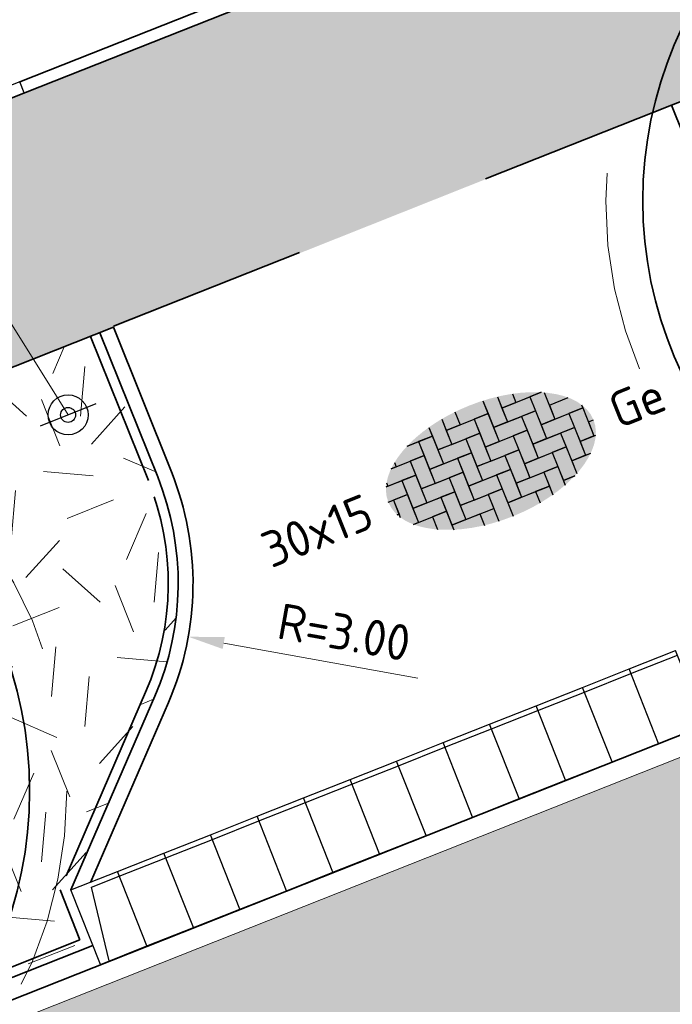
# Model space of a CAD drawing. Header units: metres. Extents: x 126075 to 126745, y 502461 to 502767.
# Tile 11 of 94: x 126532.03 to 126538.55, y 502519.47 to 502529.31. Entities that reach past the tile are written whole.
import ezdxf
from ezdxf.enums import TextEntityAlignment as Align

# ---------------------------------------------------------------- set-up
doc = ezdxf.new("R2010")
doc.units = ezdxf.units.M
doc.header["$PDSIZE"] = 1
for name, pattern in [('NLCS-HIDDEN', [4, 2, -2]), ('VH-OPSLUITBAND-SO', [10, 4, -2, 2, -2]), ('VH-OPSLUITBAND_VARIANT01-SO', [14, 8, -2, 2, -2]), ('VH-RIJWIELPADBAND-SO', [20, 8, -2, 2, -2, 0, -2, 2, -2]), ('VH-TROTTOIRBAND_VARIANT01-SO', [20, 10, -2, 2, -2, 2, -2]), ('ZZ-HIDDEN-SO', [4, 2, -2])]:
    doc.linetypes.add(name, pattern=pattern)
doc.layers.get('0').update_dxf_attribs({"linetype": 'CONTINUOUS'})
doc.layers.get('DEFPOINTS').update_dxf_attribs({"linetype": 'CONTINUOUS'})
doc.layers.add('N-GV-GR-BOOM-BESCHERMDEWORTELRUIMTE-GN', color=7, linetype='NLCS-HIDDEN', lineweight=0, plot=False)
doc.layers.add('N-GV-GR-BOOM_SOORT-V', color=7, linetype='CONTINUOUS', lineweight=18, true_color=0x025a01)
for name, color, linetype, lineweight in [('N-WE-GR-BOOM-S', 90, 'CONTINUOUS', 25), ('N-WE-GR-GRAS-A-200', 62, 'CONTINUOUS', 18), ('N-WE-IE-MEUBILAIR_WEGMEUBILAIR_VERKEERSBORD-S-200', 7, 'CONTINUOUS', 25), ('N-WE-VH-GESLOTENVERHARDING_ASFALT-V', 253, 'CONTINUOUS', 18), ('N-WE-VH-GESLOTENVERHARDING_ASFALT_ROOD-V', 13, 'CONTINUOUS', 18), ('N-WE-VH-KANTOPSLUITING_BETONRUG-G', 7, 'ZZ-HIDDEN-SO', 35), ('N-WE-VH-KANTOPSLUITING_ELEMENT_INRIT_180 200-S', 40, 'CONTINUOUS', 25), ('N-WE-VH-KANTOPSLUITING_OPSLUITBAND_120X250-G', 150, 'VH-OPSLUITBAND-SO', 35), ('N-WE-VH-KANTOPSLUITING_OPSLUITBAND_150X250-G', 150, 'VH-OPSLUITBAND_VARIANT01-SO', 35), ('N-WE-VH-KANTOPSLUITING_RIJWIELPADBAND_40 120_250_EINDVERLOOPBAND-S', 10, 'CONTINUOUS', 25), ('N-WE-VH-KANTOPSLUITING_TROTTOIRBAND_180X200_250-G', 210, 'VH-TROTTOIRBAND_VARIANT01-SO', 35), ('N-WE-VH-KANTOPSLUITING_VOORKANTBAND-G', 50, 'CONTINUOUS', 35), ('N-WE-VH-KANTVERHARDING_TEGEL-G', 60, 'CONTINUOUS', 18), ('N-WE-VH-MATERIAALGRENS-G', 7, 'ZZ-HIDDEN-SO', 35), ('N-WE-VH-OPENVERHARDING_TEGEL_150X300_DIK-S-200', 252, 'CONTINUOUS', 25), ('N-XX-GR-BOOM-T25', 7, 'CONTINUOUS', 25), ('N01-WE-VH-KANTOPSLUITING_RIJWIELPADBAND_40 120-G', 10, 'VH-RIJWIELPADBAND-SO', 35), ('X-XX-AL-AANPIJLING-G', 7, 'CONTINUOUS', 18), ('X-XX-AL-M', 7, 'CONTINUOUS', 18)]:
    doc.layers.add(name, color=color, linetype=linetype, lineweight=lineweight)
doc.styles.add('NLCS-ISO', font='NLCS-ISO.ttf')
doc.styles.add('NLCS-ISO-M200-T18', font='NLCS-ISO.ttf', dxfattribs={"height": 0.36})
doc.styles.add('NLCS-ISO-M200-T25', font='NLCS-ISO.ttf', dxfattribs={"height": 0.5})
doc.dimstyles.new('NLCS-M200-T18-PIJL_L2_H1', dxfattribs={"dimscale": 0.2, "dimtxt": 2.5, "dimasz": 1.8, "dimexe": 2, "dimexo": 2, "dimgap": 0.7, "dimtad": 1, "dimzin": 0, "dimdsep": 46, "dimtxsty": 'NLCS-ISO-M200-T18', "dimcen": 0, "dimdle": 2, "dimclrd": 256, "dimclre": 256, "dimclrt": 10, "dimadec": 1, "dimazin": 0, "dimtfac": 1, "dimtdec": 3, "dimtofl": 0, "dimtmove": 0, "dimatfit": 3, "dimfxl": 2, "dimfxlon": 1, "dimtfillclr": 256, "dimtolj": 1, "dimtzin": 0, "dimlwd": -1, "dimlwe": -1, "dimarcsym": 0})

# ---------------------------------------------------------------- blocks, each defined once
blk = doc.blocks.new('SVH-INRITELEMENT_180 200_180X800X500_LINKS')
for p, q in [((0, 0), (0, 0.7999999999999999)), ((0, 0.7999999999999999), (0.5, 0.7999999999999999)), ((0.5, 0), (0.5, 0.7999999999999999)), ((0.09473684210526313, 0), (0.2, 0.75)), ((0.2, 0.75), (0.5, 0.75)), ((0, 0), (0.5, 0))]:
    blk.add_line(p, q)
blk = doc.blocks.new('SVH-INRITELEMENT_180 200_180X800X500_MIDDEN')
for p, q in [((0, 0), (0, 0.8000000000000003)), ((0, 0.8000000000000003), (0.5, 0.8000000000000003)), ((0.5, 0), (0.5, 0.8000000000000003)), ((0, 0.75), (0.5, 0.75)), ((0, 0), (0.5, 0))]:
    blk.add_line(p, q)
blk = doc.blocks.new('N-SGR-BOOM_BOL_2E')
h = blk.add_hatch(color=256)
h.dxf.hatch_style = 1
edge = h.paths.add_edge_path()
edge.add_arc((0, 0), 0.25, 0, 360)
at = {"layer": 'N-GV-GR-BOOM_SOORT-V', "transparency": 33554559}
h = blk.add_hatch(color=256, dxfattribs=at)
h.dxf.hatch_style = 1
h.paths.add_polyline_path([(-3.6, 4.440892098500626e-16, 1), (3.6, 0, 1)])
h.paths.add_polyline_path([(3.2, 0, -1), (-3.2, 4.440892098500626e-16, -1)], flags=16)
h = blk.add_hatch(color=256, dxfattribs=at)
h.dxf.hatch_style = 1
edge = h.paths.add_edge_path()
edge.add_arc((2.220446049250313e-16, -4.440892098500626e-16), 3.009631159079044, 0, 360)
edge = h.paths.add_edge_path(flags=16)
edge.add_arc((4.440892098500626e-16, -6.661338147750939e-16), 2.626330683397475, 0, 360)
at = {"lineweight": 35}
blk.add_circle((0, 0), 4, dxfattribs=at)
at = {"layer": 'N-GV-GR-BOOM-BESCHERMDEWORTELRUIMTE-GN'}
for radius in [4.370193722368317, 1.75]:
    blk.add_circle((-4.020463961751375e-10, 4.218057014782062e-10), radius, dxfattribs=at)
at = {"layer": 'N-XX-GR-BOOM-T25', "style": 'NLCS-ISO-M200-T25'}
blk.add_attdef('SOORT', text='', height=0.5, dxfattribs=at).set_placement((-4.020463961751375e-10, -0.8730997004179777), align=Align.MIDDLE_CENTER)
blk = doc.blocks.new('SVH-TEGEL_150X300_DIK_ELLEBOOG-SO')
h = blk.add_hatch(color=254)
h.dxf.hatch_style = 1
edge = h.paths.add_edge_path()
edge.add_ellipse((0, 1.332267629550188e-15), major_axis=(-5.525, 0), ratio=0.5384615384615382, start_angle=0, end_angle=359.9999999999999)
for p, q in [((-2.25000000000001, 2.717130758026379), (-2.250000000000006, 1.499999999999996)), ((-2.250000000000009, 2.717130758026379), (-2.250000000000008, 2.249999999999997)), ((-1.50000000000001, 2.863260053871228), (-1.500000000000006, 1.499999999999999)), ((-1.50000000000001, 2.863260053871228), (-1.500000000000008, 2.249999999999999)), ((-0.7500000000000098, 2.947462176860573), (-0.7500000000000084, 2.250000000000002)), ((-0.7500000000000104, 2.947462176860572), (-0.7500000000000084, 2.250000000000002)), ((0.7499999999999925, 2.947462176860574), (0.7499999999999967, 1.500000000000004)), ((0.7499999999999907, 2.947462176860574), (0.7499999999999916, 2.250000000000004)), ((1.499999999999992, 2.863260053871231), (1.499999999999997, 1.500000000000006)), ((1.499999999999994, 2.863260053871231), (1.499999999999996, 2.250000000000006)), ((2.249999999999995, 2.717130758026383), (2.249999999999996, 2.250000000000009)), ((2.249999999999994, 2.717130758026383), (2.249999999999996, 2.250000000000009)), ((-3.61457685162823, 2.249999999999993), (-3.000000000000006, 2.249999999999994)), ((-3.614576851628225, 2.249999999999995), (-2.250000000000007, 2.249999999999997)), ((-2.250000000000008, 2.249999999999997), (-3.000000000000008, 2.249999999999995)), ((-3.000000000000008, 2.249999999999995), (-3.000000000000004, 0.7499999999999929)), ((-3.000000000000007, 2.249999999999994), (-3.000000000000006, 1.499999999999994)), ((-2.250000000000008, 2.249999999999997), (-2.250000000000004, 0.7499999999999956)), ((-1.500000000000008, 2.249999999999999), (-1.500000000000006, 1.499999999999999)), ((-1.500000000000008, 2.249999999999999), (-5.773159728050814e-15, 2.250000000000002)), ((-0.7500000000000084, 2.250000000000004), (-1.500000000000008, 2.250000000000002)), ((-0.7500000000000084, 2.250000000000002), (0.7499999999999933, 2.250000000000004)), ((0.7499999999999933, 2.250000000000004), (-6.661338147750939e-15, 2.250000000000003)), ((-6.661338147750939e-15, 2.250000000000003), (-2.220446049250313e-15, 0.7500000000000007)), ((-7.105427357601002e-15, 2.250000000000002), (-6.217248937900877e-15, 1.500000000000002)), ((0.7499999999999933, 2.250000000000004), (0.7499999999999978, 0.7500000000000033)), ((1.499999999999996, 2.250000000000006), (1.499999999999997, 1.500000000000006)), ((1.499999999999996, 2.250000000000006), (2.999999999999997, 2.250000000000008)), ((2.249999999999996, 2.25000000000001), (1.499999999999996, 2.250000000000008)), ((2.249999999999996, 2.250000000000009), (3.614576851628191, 2.250000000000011)), ((2.999999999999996, 2.250000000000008), (2.999999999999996, 1.500000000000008)), ((3.614576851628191, 2.250000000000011), (2.999999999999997, 2.250000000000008)), ((2.999999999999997, 2.250000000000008), (3.000000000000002, 0.7500000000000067)), ((3.749999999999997, 2.184795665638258), (3.750000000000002, 0.7500000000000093)), ((-4.771312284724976, 1.499999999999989), (-3.750000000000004, 1.499999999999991)), ((-4.500000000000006, 1.499999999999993), (-4.771312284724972, 1.499999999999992)), ((-4.500000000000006, 1.72607161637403), (-4.500000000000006, 1.499999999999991)), ((-4.500000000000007, 1.72607161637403), (-4.500000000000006, 1.499999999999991)), ((-4.500000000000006, 1.499999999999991), (-3.000000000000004, 1.499999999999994)), ((-3.000000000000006, 1.499999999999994), (-3.750000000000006, 1.499999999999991)), ((-3.750000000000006, 1.499999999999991), (-3.750000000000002, -1.043609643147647e-14)), ((-3.750000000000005, 1.499999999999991), (-3.750000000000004, 0.7499999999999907)), ((-3.000000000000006, 1.499999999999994), (-3.000000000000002, -7.771561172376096e-15)), ((-2.250000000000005, 1.499999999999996), (-2.250000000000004, 0.7499999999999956)), ((-2.250000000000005, 1.499999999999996), (-0.7500000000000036, 1.499999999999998)), ((-1.500000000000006, 1.500000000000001), (-2.250000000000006, 1.499999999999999)), ((-1.500000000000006, 1.499999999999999), (-4.440892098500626e-15, 1.500000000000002)), ((-4.440892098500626e-15, 1.500000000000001), (-0.7500000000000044, 1.499999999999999)), ((-0.7500000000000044, 1.499999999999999), (-0.75, -2.664535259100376e-15)), ((-0.7500000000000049, 1.499999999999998), (-0.750000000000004, 0.7499999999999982)), ((-4.440892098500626e-15, 1.500000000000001), (0, 0)), ((0.7499999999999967, 1.500000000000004), (0.7499999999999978, 0.7500000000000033)), ((0.7499999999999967, 1.500000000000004), (2.249999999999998, 1.500000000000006)), ((1.499999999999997, 1.500000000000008), (0.7499999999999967, 1.500000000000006)), ((1.499999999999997, 1.500000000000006), (2.999999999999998, 1.500000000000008)), ((2.249999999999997, 1.500000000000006), (2.249999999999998, 0.7500000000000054)), ((2.999999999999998, 1.500000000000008), (2.249999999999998, 1.500000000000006)), ((2.249999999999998, 1.500000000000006), (2.250000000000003, 3.996802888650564e-15)), ((2.999999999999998, 1.500000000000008), (3.000000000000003, 6.661338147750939e-15)), ((3.75, 1.500000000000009), (3.750000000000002, 0.7500000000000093)), ((3.75, 1.500000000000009), (4.771312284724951, 1.500000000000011)), ((-5.346547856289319, 0.749999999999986), (-4.500000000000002, 0.7499999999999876)), ((-5.250000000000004, 0.7499999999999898), (-5.346547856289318, 0.7499999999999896)), ((-5.250000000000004, 0.9268931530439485), (-5.250000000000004, 0.749999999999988)), ((-5.250000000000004, 0.9268931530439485), (-5.250000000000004, 0.749999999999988)), ((-5.250000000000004, 0.749999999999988), (-3.750000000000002, 0.7499999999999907)), ((-3.750000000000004, 0.7499999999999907), (-4.500000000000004, 0.749999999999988)), ((-4.500000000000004, 0.749999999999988), (-4.5, -0.7500000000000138)), ((-4.500000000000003, 0.7499999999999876), (-4.500000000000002, -1.243449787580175e-14)), ((-3.750000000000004, 0.7499999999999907), (-3.75, -0.7500000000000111)), ((-2.250000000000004, 0.7499999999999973), (-3.000000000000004, 0.7499999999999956)), ((-3.000000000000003, 0.7499999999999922), (-3.000000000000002, -7.771561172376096e-15)), ((-3.000000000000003, 0.7499999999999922), (-1.500000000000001, 0.7499999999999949)), ((-2.250000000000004, 0.7499999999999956), (-0.7500000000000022, 0.7499999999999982)), ((-0.7500000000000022, 0.749999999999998), (-1.500000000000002, 0.7499999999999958)), ((-1.500000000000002, 0.7499999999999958), (-1.499999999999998, -0.750000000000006)), ((-1.500000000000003, 0.7499999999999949), (-1.500000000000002, -5.10702591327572e-15)), ((-0.7500000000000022, 0.749999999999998), (-0.7499999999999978, -0.7500000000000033)), ((-1.056726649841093e-15, 0.7500000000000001), (1.5, 0.7500000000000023)), ((-1.056726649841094e-15, 0.7500000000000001), (-2.407441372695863e-31, -3.392009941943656e-46)), ((0.7499999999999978, 0.7500000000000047), (-2.220446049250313e-15, 0.7500000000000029)), ((0.7499999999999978, 0.7500000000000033), (2.25, 0.7500000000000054)), ((1.499999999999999, 0.7500000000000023), (1.5, 2.111433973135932e-15)), ((2.25, 0.750000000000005), (1.5, 0.7500000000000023)), ((1.5, 0.7500000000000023), (1.500000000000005, -0.7499999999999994)), ((2.25, 0.750000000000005), (2.250000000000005, -0.7499999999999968)), ((3.000000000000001, 0.7500000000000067), (3.000000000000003, 6.661338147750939e-15)), ((3.000000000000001, 0.7500000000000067), (4.500000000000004, 0.7500000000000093)), ((3.750000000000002, 0.7500000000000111), (3.000000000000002, 0.7500000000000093)), ((3.750000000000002, 0.7500000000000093), (5.250000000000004, 0.750000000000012)), ((4.500000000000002, 0.7500000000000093), (4.500000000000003, 9.325873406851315e-15)), ((5.250000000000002, 0.750000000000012), (4.500000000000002, 0.7500000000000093)), ((4.500000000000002, 0.7500000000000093), (4.500000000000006, -0.7499999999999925)), ((5.250000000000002, 0.9268931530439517), (5.250000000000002, 0.750000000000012)), ((5.250000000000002, 0.750000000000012), (5.250000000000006, -0.7499999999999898)), ((0, 1.332267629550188e-15), (-0.75, -4.440892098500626e-16)), ((0, 0), (1.500000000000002, 2.113453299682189e-15)), ((1.500000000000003, 1.665334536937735e-15), (0.7500000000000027, -9.992007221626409e-16)), ((1.500000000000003, 1.665334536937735e-15), (1.500000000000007, -1.5)), ((2.250000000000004, 3.219646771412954e-15), (2.250000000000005, -0.7499999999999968)), ((2.250000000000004, 3.219646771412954e-15), (3.750000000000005, 5.88418203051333e-15)), ((3.000000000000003, 8.43769498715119e-15), (2.250000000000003, 6.661338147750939e-15)), ((3.000000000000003, 6.661338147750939e-15), (4.500000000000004, 9.325873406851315e-15)), ((3.750000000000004, 5.88418203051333e-15), (3.750000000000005, -0.7499999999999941)), ((4.500000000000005, 8.548717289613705e-15), (3.750000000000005, 5.88418203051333e-15)), ((3.750000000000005, 5.88418203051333e-15), (3.75000000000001, -1.499999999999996)), ((4.500000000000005, 8.548717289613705e-15), (4.50000000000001, -1.499999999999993)), ((5.250000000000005, 1.021405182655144e-14), (5.250000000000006, -0.7499999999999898)), ((5.250000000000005, 1.021405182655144e-14), (5.525, 1.07025499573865e-14)), ((-5.525, -1.425526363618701e-14), (-5.25, -1.376676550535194e-14)), ((-5.525, -1.425526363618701e-14), (-4.5, -1.243449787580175e-14)), ((-4.500000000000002, -1.243449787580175e-14), (-5.250000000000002, -1.509903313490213e-14)), ((-5.250000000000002, -1.509903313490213e-14), (-5.249999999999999, -0.9268931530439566)), ((-5.250000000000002, -1.376676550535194e-14), (-5.250000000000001, -0.7500000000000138)), ((-4.500000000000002, -1.243449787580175e-14), (-4.499999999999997, -1.500000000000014)), ((-3.000000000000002, -5.995204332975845e-15), (-3.750000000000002, -7.771561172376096e-15)), ((-3.750000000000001, -1.110223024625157e-14), (-3.75, -0.7500000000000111)), ((-3.750000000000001, -1.110223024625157e-14), (-2.249999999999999, -8.43769498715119e-15)), ((-3.000000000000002, -7.771561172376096e-15), (-1.5, -5.10702591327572e-15)), ((-1.5, -5.329070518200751e-15), (-2.25, -7.549516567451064e-15)), ((-2.25, -7.549516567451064e-15), (-2.249999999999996, -1.500000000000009)), ((-2.25, -8.43769498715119e-15), (-2.25, -0.7500000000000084)), ((-1.5, -5.329070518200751e-15), (-1.499999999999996, -1.500000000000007)), ((-0.7499999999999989, -3.219646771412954e-15), (-0.7499999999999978, -0.7500000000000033)), ((-0.7499999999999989, -3.219646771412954e-15), (0.7500000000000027, -9.992007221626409e-16)), ((0.7500000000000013, -9.992007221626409e-16), (0.7500000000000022, -0.7500000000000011)), ((0.7500000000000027, -9.992007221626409e-16), (0.7500000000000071, -1.500000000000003)), ((-5.250000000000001, -0.7500000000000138), (-5.346547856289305, -0.7500000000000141)), ((-5.346547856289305, -0.750000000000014), (-5.249999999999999, -0.7500000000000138)), ((-5.250000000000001, -0.7500000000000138), (-5.250000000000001, -0.9268931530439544)), ((-3.75, -0.7500000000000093), (-4.5, -0.7500000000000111)), ((-4.499999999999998, -0.7500000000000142), (-4.499999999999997, -1.500000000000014)), ((-4.499999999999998, -0.7500000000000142), (-2.999999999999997, -0.7500000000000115)), ((-3.75, -0.7500000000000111), (-2.249999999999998, -0.7500000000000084)), ((-2.249999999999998, -0.7500000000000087), (-2.999999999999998, -0.7500000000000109)), ((-2.999999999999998, -0.7500000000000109), (-2.999999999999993, -2.250000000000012)), ((-2.999999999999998, -0.7500000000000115), (-2.999999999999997, -1.500000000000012)), ((-2.249999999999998, -0.7500000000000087), (-2.249999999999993, -2.25000000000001)), ((-0.7499999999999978, -0.750000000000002), (-1.499999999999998, -0.7500000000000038)), ((-1.499999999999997, -0.7500000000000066), (-1.499999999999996, -1.500000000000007)), ((-1.499999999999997, -0.7500000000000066), (4.884981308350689e-15, -0.7500000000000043)), ((-0.7499999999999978, -0.7500000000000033), (0.750000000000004, -0.7500000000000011)), ((3.552713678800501e-15, -0.7500000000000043), (4.440892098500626e-15, -1.500000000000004)), ((0.7500000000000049, -0.7500000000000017), (4.884981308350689e-15, -0.7500000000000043)), ((4.884981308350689e-15, -0.7500000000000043), (9.325873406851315e-15, -2.250000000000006)), ((0.7500000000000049, -0.7500000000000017), (0.7500000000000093, -2.250000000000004)), ((1.500000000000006, -0.7500000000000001), (1.500000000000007, -1.5)), ((1.500000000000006, -0.7500000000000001), (3.000000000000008, -0.7499999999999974)), ((2.250000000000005, -0.749999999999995), (1.500000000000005, -0.7499999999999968)), ((2.250000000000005, -0.7499999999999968), (3.750000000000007, -0.7499999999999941)), ((3.000000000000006, -0.7499999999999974), (3.000000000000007, -1.499999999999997)), ((3.750000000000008, -0.7499999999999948), (3.000000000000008, -0.7499999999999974)), ((3.000000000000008, -0.7499999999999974), (3.000000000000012, -2.249999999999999)), ((3.750000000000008, -0.7499999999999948), (3.750000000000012, -2.184795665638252)), ((4.500000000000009, -0.7499999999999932), (4.50000000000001, -1.499999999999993)), ((4.500000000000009, -0.7499999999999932), (5.346547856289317, -0.7499999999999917)), ((5.250000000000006, -0.749999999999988), (4.500000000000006, -0.7499999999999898)), ((5.250000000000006, -0.7499999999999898), (5.346547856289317, -0.7499999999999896)), ((-4.499999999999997, -1.500000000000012), (-4.771312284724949, -1.500000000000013)), ((-4.771312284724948, -1.500000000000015), (-3.749999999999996, -1.500000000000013)), ((-4.499999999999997, -1.500000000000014), (-2.999999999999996, -1.500000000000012)), ((-2.999999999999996, -1.500000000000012), (-3.749999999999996, -1.500000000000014)), ((-3.749999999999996, -1.500000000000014), (-3.749999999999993, -2.18479566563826)), ((-3.749999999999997, -1.500000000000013), (-3.749999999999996, -2.184795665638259)), ((-2.999999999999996, -1.500000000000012), (-2.999999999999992, -2.498230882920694)), ((-1.499999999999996, -1.500000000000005), (-2.249999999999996, -1.500000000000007)), ((-2.249999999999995, -1.50000000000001), (-2.249999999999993, -2.25000000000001)), ((-2.249999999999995, -1.50000000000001), (-0.7499999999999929, -1.500000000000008)), ((-1.499999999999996, -1.500000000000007), (6.217248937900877e-15, -1.500000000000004)), ((-0.7499999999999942, -1.500000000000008), (-0.7499999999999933, -2.250000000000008)), ((7.105427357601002e-15, -1.500000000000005), (-0.7499999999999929, -1.500000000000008)), ((-0.7499999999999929, -1.500000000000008), (-0.7499999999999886, -2.947462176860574)), ((7.105427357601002e-15, -1.500000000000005), (1.147230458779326e-14, -2.975)), ((1.500000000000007, -1.499999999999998), (0.7500000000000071, -1.5)), ((0.750000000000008, -1.500000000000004), (0.7500000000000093, -2.250000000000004)), ((0.750000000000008, -1.500000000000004), (2.25000000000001, -1.500000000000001)), ((1.500000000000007, -1.5), (3.000000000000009, -1.499999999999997)), ((2.250000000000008, -1.500000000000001), (2.250000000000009, -2.250000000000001)), ((3.000000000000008, -1.499999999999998), (2.250000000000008, -1.500000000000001)), ((2.250000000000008, -1.500000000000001), (2.250000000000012, -2.717130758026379)), ((3.000000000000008, -1.499999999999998), (3.000000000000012, -2.498230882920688)), ((3.750000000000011, -1.499999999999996), (3.750000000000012, -2.184795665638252)), ((3.750000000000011, -1.499999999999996), (4.771312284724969, -1.499999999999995)), ((4.50000000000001, -1.499999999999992), (3.75000000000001, -1.499999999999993)), ((4.50000000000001, -1.499999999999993), (4.771312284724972, -1.499999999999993)), ((-2.249999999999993, -2.250000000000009), (-2.999999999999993, -2.250000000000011)), ((-2.999999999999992, -2.250000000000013), (-2.999999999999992, -2.498230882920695)), ((-2.999999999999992, -2.250000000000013), (-1.499999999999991, -2.250000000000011)), ((-2.249999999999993, -2.25000000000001), (-0.7499999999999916, -2.250000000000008)), ((-1.499999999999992, -2.250000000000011), (-1.499999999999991, -2.863260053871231)), ((0.7500000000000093, -2.250000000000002), (9.325873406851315e-15, -2.250000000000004)), ((1.021405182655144e-14, -2.250000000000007), (1.150191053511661e-14, -2.975)), ((1.021405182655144e-14, -2.250000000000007), (1.500000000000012, -2.250000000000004)), ((0.7500000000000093, -2.250000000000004), (2.250000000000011, -2.250000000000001)), ((1.500000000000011, -2.250000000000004), (1.500000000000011, -2.863260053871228)), ((2.250000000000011, -2.250000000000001), (1.500000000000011, -2.250000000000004)), ((1.500000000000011, -2.250000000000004), (1.500000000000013, -2.863260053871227)), ((2.250000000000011, -2.250000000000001), (2.250000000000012, -2.717130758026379)), ((3.000000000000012, -2.25), (3.000000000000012, -2.498230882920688)), ((3.000000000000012, -2.25), (3.614576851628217, -2.249999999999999)), ((3.614576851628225, -2.249999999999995), (3.000000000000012, -2.249999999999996))]:
    blk.add_line(p, q)
at = {"style": 'NLCS-ISO'}
blk.add_attdef('FORMAAT', text='', height=1.8, dxfattribs=at).set_placement((-6.525, 4.607733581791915e-16), align=Align.MIDDLE_RIGHT)
blk.add_attdef('KLEUR', text='', height=1.8, dxfattribs=at).set_placement((6.525, -7.026411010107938e-16), align=Align.MIDDLE_LEFT)
at = {"style": 'NLCS-ISO', "flags": 1}
blk.add_attdef('FUNCTIE', text='', height=1.8, dxfattribs=at).set_placement((-7.110529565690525e-16, -3.975), align=Align.TOP_CENTER)
blk = doc.blocks.new('N-SIE-WEG_VERKEERSBORD_PAAL-SO')
blk.add_line((-1.499999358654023, 0.001385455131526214), (1.499999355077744, -0.001385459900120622))
for radius in [0.9999999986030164, 0.3727098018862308]:
    blk.add_circle((0, 0), radius)
at = {"style": 'NLCS-ISO'}
blk.add_attdef('VERKEERSBORD', (1.001828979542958, 1.008659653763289), '', height=2, dxfattribs=at)
blk = doc.blocks.new('SVH-RIJWIELPAD EINDVERLOOPBAND_40 120X250_MAAIVELD_RECHTS_L1000_HD-MM')
blk.add_line((0, 40), (100, 40))
blk.add_lwpolyline([(0, 0), (1000, 0), (1000, 120), (0, 120)], close=True)
at = {"flags": 128}
blk.add_lwpolyline([(100, 40), (900, 0)], dxfattribs=at)
blk = doc.blocks.new('*D345')
at = {"layer": 'DEFPOINTS', "color": 0, "transparency": 16777216}
for p in [(126530.7575002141, 502523.6720236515), (126533.7100746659, 502523.1407006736)]:
    blk.add_point(p, dxfattribs=at)
at = {"layer": 'X-XX-AL-M', "transparency": 16777216}
blk.add_line((126536.0052092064, 502522.7276856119), (126534.0643836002, 502523.0769419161), dxfattribs=at)
blk.add_solid([(126534.0750100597, 502523.1359934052), (126534.0537571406, 502523.0178904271), (126533.710074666, 502523.1407006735)], dxfattribs=at)
at = {"layer": 'X-XX-AL-M', "color": 10, "transparency": 16777216, "insert": (126535.2686253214, 502523.1853756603), "char_height": 0.36, "attachment_point": 5, "rotation": 349.79866574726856, "style": 'NLCS-ISO-M200-T18'}
blk.add_mtext('\\A1;R=3.00', dxfattribs=at)

msp = doc.modelspace()

# ---------------------------------------------------------------- hatches: boundary and pattern name
at = {"layer": 'N-WE-GR-GRAS-A-200', "transparency": 33554559}
h = msp.add_hatch(dxfattribs=at)
h.set_pattern_fill('AGR-GRAS_02-SO', color=256, scale=0.2, pattern_type=2)
h.set_pattern_definition([(21.58014110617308, (126551.914, 502551.3593220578), (1.124203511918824, 2.595412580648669), [0.5, -1.5]), (21.58014110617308, (126552.4955317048, 502552.8797893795), (1.124203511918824, 2.595412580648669), [0.5, -1.5]), (111.5801411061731, (126551.8425192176, 502552.0838153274), (-2.595412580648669, 1.124203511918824), [0.5, -1.5]), (111.5801411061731, (126552.3289808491, 502553.0289899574), (-2.595412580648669, 1.124203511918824), [0.5, -1.5]), (66.58014110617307, (126551.7710384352, 502552.8083085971), (-0.7356045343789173, 1.859808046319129), [0.4999999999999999, -2.328427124]), (156.5801411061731, (126552.9368944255, 502551.7639045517), (-1.859808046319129, -0.7356045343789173), [0.4999999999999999, -2.328427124]), (48.14519230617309, (126552.1582706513, 502552.1011656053), (1.859808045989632, 0.735604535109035), [0.5, -3.972135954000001]), (48.14519230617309, (126552.6273820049, 502553.3620916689), (1.859808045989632, 0.735604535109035), [0.5, -3.972135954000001]), (85.01508992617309, (126553.2158656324, 502551.8742452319), (-0.7356045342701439, 1.859808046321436), [0.5, -3.972135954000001]), (85.01508992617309, (126552.0479299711, 502552.3801368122), (-0.7356045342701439, 1.859808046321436), [0.5, -3.972135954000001]), (85.01508992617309, (126552.8827639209, 502552.1726463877), (-0.7356045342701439, 1.859808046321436), [0.5, -3.972135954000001]), (138.1451923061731, (126551.5094175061, 502552.3822164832), (-0.7356045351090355, 1.859808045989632), [0.5, -3.972135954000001]), (175.0150899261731, (126552.1756209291, 502551.7854141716), (-1.859808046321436, -0.7356045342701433), [0.5, -3.972135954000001])])
edge = h.paths.add_edge_path()
edge.add_arc((126530.7594426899, 502523.6765149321), 2.850000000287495, 336.6115467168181, 381.873887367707)
edge.add_line((126533.4042602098, 502524.7383248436), (126532.8264754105, 502526.1802096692))
edge.add_line((126532.8264754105, 502526.1802096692), (126524.6864647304, 502522.9549502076))
edge.add_line((126524.6864647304, 502522.9549502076), (126524.7572524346, 502522.7792388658))
edge.add_line((126524.7572524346, 502522.7792388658), (126523.9856640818, 502522.473517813))
edge.add_line((126523.9856640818, 502522.473517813), (126526.0041134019, 502517.3785085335))
edge.add_line((126526.0041134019, 502517.3785085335), (126532.7585986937, 502520.0504844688))
edge.add_line((126532.7585986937, 502520.0504844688), (126532.5375957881, 502520.6083455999))
edge.add_line((126532.5375957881, 502520.6083455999), (126532.5375717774, 502520.6082900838))
edge.add_line((126532.5375717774, 502520.6082900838), (126533.3752714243, 502522.5451705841))
at = {"layer": 'N-WE-VH-GESLOTENVERHARDING_ASFALT-V'}
h = msp.add_hatch(color=256, dxfattribs=at)
h.dxf.hatch_style = 1
edge = h.paths.add_edge_path(flags=16)
edge.add_arc((126597.5178366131, 502566.9838327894), 24.99999999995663, 282.1651217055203, 288.1810494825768)
edge.add_arc((126597.5178366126, 502566.9838327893), 25.00000000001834, 288.1810494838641, 293.6835586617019)
edge.add_arc((126597.5178366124, 502566.9838327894), 25.00000000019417, 293.6835586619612, 299.6994864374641)
edge.add_arc((126609.4086577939, 502546.1365698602), 1.000000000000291, 299.6994864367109, 462.1651217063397)
edge.add_arc((126614.4661721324, 502522.6755053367), 24.999999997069, 102.1651217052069, 108.1810494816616)
edge.add_arc((126614.466172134, 502522.6755053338), 25.00000000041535, 108.1810494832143, 113.683558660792)
edge.add_arc((126614.466172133, 502522.675505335), 24.99999999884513, 113.683558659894, 119.6994864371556)
edge.add_arc((126602.5753509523, 502543.5227682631), 1.000000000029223, 119.6994864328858, 282.1651217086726)
edge = h.paths.add_edge_path(flags=16)
edge.add_line((126520.5810116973, 502507.4817281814), (126528.4824387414, 502510.6159450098))
edge.add_line((126528.4824387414, 502510.6159450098), (126529.7991632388, 502511.137580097))
edge.add_arc((126529.4308513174, 502512.0672823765), 0.9999999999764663, 291.6115467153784, 382.9269713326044)
edge.add_line((126530.3518534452, 502512.456839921), (126529.9621932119, 502513.3780848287))
edge.add_arc((126529.041191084, 502512.9885272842), 1.00000000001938, 22.92697133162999, 111.6115467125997)
edge.add_line((126528.6728791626, 502513.9182295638), (126527.3775029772, 502513.4050518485))
edge.add_line((126527.3775029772, 502513.4050518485), (126519.4759377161, 502510.2708350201))
edge.add_line((126519.4759377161, 502510.2708350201), (126512.9248190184, 502507.6755363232))
edge.add_arc((126513.2931309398, 502506.7458340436), 1.000000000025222, 111.6115467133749, 201.8333718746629)
edge.add_line((126512.3648615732, 502506.3739254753), (126512.7367729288, 502505.4456491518))
edge.add_arc((126513.6650422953, 502505.81755772), 0.9999999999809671, 201.8333718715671, 291.6115467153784)
edge.add_line((126514.0333542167, 502504.8878554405), (126520.5808734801, 502507.4817281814))
edge.add_line((126520.5808734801, 502507.4817281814), (126520.5810116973, 502507.4817281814))
edge = h.paths.add_edge_path()
edge.add_line((126517.4702753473, 502515.3335787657), (126517.99592961, 502514.0067089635))
edge.add_arc((126515.5597342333, 502521.6267451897), 8.000000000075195, 213.100814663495, 287.7295542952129, ccw=False)
edge.add_line((126508.8580466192, 502517.2578342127), (126510.3449332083, 502517.8928730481))
edge.add_arc((126518.8918056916, 502530.4897623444), 15.22270177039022, 212.7818433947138, 235.84347189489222, ccw=False)
edge.add_line((126506.0934984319, 502522.2475550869), (126516.3901282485, 502491.7833219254))
edge.add_line((126516.3901282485, 502491.7833219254), (126516.7697807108, 502491.9333434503))
edge.add_line((126516.7697807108, 502491.9333434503), (126516.3394223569, 502493.1008467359))
edge.add_arc((126523.8456967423, 502495.8677664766), 8.000000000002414, 111.61154671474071, 200.2346055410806, ccw=False)
edge.add_line((126520.8992013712, 502503.3053847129), (126522.0541211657, 502503.7629190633))
edge.add_line((126522.0541211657, 502503.7629190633), (126522.3690538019, 502502.9679581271))
edge.add_arc((126532.7772465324, 502491.8768074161), 15.21000000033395, 112.48962595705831, 133.180527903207, ccw=False)
edge.add_line((126526.9591759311, 502505.9300687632), (126529.8588672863, 502507.1305451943))
edge.add_line((126529.8588672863, 502507.1305451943), (126546.3453798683, 502516.7143279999))
edge.add_arc((126613.7472824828, 502397.6267446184), 136.8388431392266, 112.92576721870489, 119.50925268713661, ccw=False)
edge.add_line((126560.4433273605, 502523.6567305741), (126595.6157548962, 502537.4335116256))
edge.add_arc((126604.9008984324, 502513.9957171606), 25.20999999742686, 97.93309799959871, 111.61154671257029, ccw=False)
edge.add_arc((126597.0545661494, 502569.4643405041), 30.81092509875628, 278.1481515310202, 287.8648255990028)
edge.add_line((126606.5065065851, 502540.1390284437), (126608.7316956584, 502541.0112806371))
edge.add_arc((126597.5178366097, 502566.9838327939), 28.29000000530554, 293.3526620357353, 303.6663094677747)
edge.add_arc((126627.1758362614, 502522.4568403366), 25.21000000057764, 108.27614285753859, 123.666309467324, ccw=False)
edge.add_line((126619.2700533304, 502546.3951505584), (126628.0383361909, 502549.0948627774))
edge.add_arc((126689.9114105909, 502332.5509485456), 225.2100000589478, 102.11259845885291, 105.9462238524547, ccw=False)
edge.add_arc((126689.9269624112, 502332.4690190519), 225.2933688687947, 97.1708774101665, 102.11209339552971, ccw=False)
edge.add_arc((126689.9112641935, 502332.5527134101), 225.2083696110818, 92.3144128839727, 97.16957279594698, ccw=False)
edge.add_arc((126689.9202429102, 502332.0111495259), 225.7498546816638, 90.48797407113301, 92.31113917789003, ccw=False)
edge.add_line((126687.9976101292, 502557.7528168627), (126705.12544268, 502557.8983715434))
edge.add_line((126705.12544268, 502557.8983715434), (126705.0780247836, 502563.4781700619))
edge.add_line((126705.0780247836, 502563.4781700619), (126671.8879248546, 502563.1961160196))
edge.add_arc((126672.584702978, 502463.3761940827), 99.82235378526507, 90.39993817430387, 97.54443862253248)
edge.add_arc((126689.9114107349, 502332.5509482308), 231.7900004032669, 97.54443863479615, 108.9131759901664)
edge.add_arc((126606.1021073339, 502575.9406617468), 25.62785397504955, 278.9493136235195, 289.7927084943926, ccw=False)
edge.add_arc((126614.462157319, 502522.6955870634), 28.2695389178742, 98.8995344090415, 108.5153692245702)
edge.add_line((126605.4849100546, 502549.5018524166), (126603.2485715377, 502548.6464327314))
edge.add_arc((126614.6902553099, 502522.2917116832), 28.73122776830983, 113.46767581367, 122.9296570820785)
edge.add_arc((126585.2137033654, 502567.8038515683), 25.49258610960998, 290.8007830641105, 302.9296571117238, ccw=False)
edge.add_line((126594.2666238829, 502543.9728512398), (126545.4605844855, 502524.641516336))
edge.add_line((126545.4605844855, 502524.641516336), (126524.5884510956, 502516.3731451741))
edge.add_arc((126518.8918056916, 502530.4897623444), 15.22270177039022, 264.64178361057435, 291.9761364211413, ccw=False)
at = {"layer": 'N-WE-VH-GESLOTENVERHARDING_ASFALT_ROOD-V', "transparency": 33554687}
h = msp.add_hatch(color=256, dxfattribs=at)
h.dxf.hatch_style = 1
edge = h.paths.add_edge_path()
edge.add_line((126705.0526162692, 502566.4680621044), (126686.1013360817, 502566.3070115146))
edge.add_arc((126686.08434042, 502568.3069393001), 1.999999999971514, 237.83776601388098, 270.4868957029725, ccw=False)
edge.add_arc((126671.6691581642, 502545.3825217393), 25.07999999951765, 57.83776602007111, 100.5058062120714)
edge.add_line((126667.0961922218, 502570.0420915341), (126613.82071795, 502560.1624816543))
edge.add_arc((126621.1141245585, 502520.8330242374), 40.00000000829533, 100.5058062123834, 111.6146098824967)
edge.add_line((126606.379659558, 502558.0203277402), (126517.4671982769, 502522.791165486))
edge.add_arc((126515.6253901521, 502527.4395784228), 4.99999999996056, 200.6859554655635, 291.614609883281, ccw=False)
edge.add_line((126510.9477369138, 502525.673350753), (126510.5322704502, 502526.7736664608))
edge.add_line((126510.5322704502, 502526.7736664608), (126508.1934438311, 502525.8905526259))
edge.add_line((126508.1934438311, 502525.8905526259), (126508.6371736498, 502524.7153846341))
edge.add_arc((126515.653653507, 502527.3647261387), 7.499999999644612, 200.6859554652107, 236.4990763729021)
edge.add_line((126511.5140252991, 502521.1106492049), (126508.3837062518, 502519.7737118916))
edge.add_arc((126518.8931373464, 502530.4766020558), 14.99999999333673, 225.5225303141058, 236.3339648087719)
edge.add_line((126510.5778701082, 502517.9923587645), (126512.7391148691, 502518.9154112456))
edge.add_arc((126513.9174258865, 502516.1565014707), 2.999999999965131, 21.61154671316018, 113.12698819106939, ccw=False)
edge.add_line((126516.7065327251, 502517.2614372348), (126517.3834410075, 502515.5527682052))
edge.add_arc((126518.8931373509, 502530.4766020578), 14.99999999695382, 264.223604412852, 280.4104703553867)
edge.add_line((126521.6036205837, 502515.7235250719), (126520.2733670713, 502519.0576898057))
edge.add_arc((126522.1309753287, 502519.7988319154), 2.00000001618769, 111.6035442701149, 201.7508398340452, ccw=False)
edge.add_line((126521.3946111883, 502521.658339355), (126532.9620685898, 502526.2339747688))
edge.add_line((126532.9620685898, 502526.2339747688), (126538.5399093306, 502528.4543480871))
edge.add_line((126538.5399093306, 502528.4543480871), (126607.3005636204, 502555.6961212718))
edge.add_arc((126621.114124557, 502520.8330242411), 37.50000000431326, 100.50580621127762, 111.6146098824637, ccw=False)
edge.add_line((126614.276555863, 502557.7043905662), (126667.5520301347, 502567.5840004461))
edge.add_arc((126671.6691581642, 502545.3825217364), 22.58000000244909, 83.98553518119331, 100.50580621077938, ccw=False)
edge.add_arc((126671.9267641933, 502546.4689322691), 21.47304967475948, 56.17771154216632, 84.36537728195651, ccw=False)
edge.add_line((126683.8790680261, 502564.3080548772), (126683.8841667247, 502563.7080765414))
edge.add_line((126683.8841667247, 502563.7080765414), (126705.0745406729, 502563.8881552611))
edge.add_line((126705.0745406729, 502563.8881552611), (126705.0526162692, 502566.4680621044))

# ---------------------------------------------------------------- linework, layer by layer
at = {"layer": 'N-WE-VH-KANTOPSLUITING_BETONRUG-G'}
msp.add_lwpolyline([(126532.7329269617, 502526.1431814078), (126533.3114500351, 502524.701092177, -0.2001026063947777), (126533.28348796, 502522.584866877), (126532.4293435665, 502520.6099637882), (126532.62746573, 502520.1099846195), (126525.9672842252, 502517.4714734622)], format="xyb", dxfattribs=at)
at = {"layer": 'N-WE-VH-KANTOPSLUITING_OPSLUITBAND_120X250-G'}
msp.add_lwpolyline([(126532.0251152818, 502528.6884233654), (126537.6031923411, 502530.8985857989)], dxfattribs=at)
at = {"layer": 'N-WE-VH-KANTOPSLUITING_OPSLUITBAND_150X250-G'}
msp.add_lwpolyline([(126532.8258957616, 502526.1800186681), (126533.4042602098, 502524.7383248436, -0.2001026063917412), (126533.3752714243, 502522.5451705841), (126532.5375717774, 502520.6082900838)], format="xyb", dxfattribs=at)
at = {"layer": 'N-WE-VH-KANTOPSLUITING_TROTTOIRBAND_180X200_250-G'}
msp.add_lwpolyline([(126532.7572671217, 502520.0538456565), (126526.0041134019, 502517.3785085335), (126523.9856640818, 502522.473517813), (126524.7572524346, 502522.7792388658), (126524.6806229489, 502522.9602004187)], dxfattribs=at)
at = {"layer": 'N-WE-VH-KANTOPSLUITING_VOORKANTBAND-G', "flags": 128}
for points in [[(126510.5322704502, 502526.7736664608), (126510.9477369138, 502525.6733507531, 0.4189688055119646), (126517.4671982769, 502522.791165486), (126606.3796595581, 502558.0203277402, -0.04850929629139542), (126613.8207179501, 502560.1624816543), (126667.0961922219, 502570.0420915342, -0.1883556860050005), (126685.0197036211, 502566.613850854, 0.1434302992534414), (126686.1013360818, 502566.3070115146), (126705.0526162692, 502566.4680621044)], [(126524.4439937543, 502525.5555323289), (126606.3796595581, 502558.0203277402, -0.04850929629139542), (126613.8207179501, 502560.1624816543), (126667.0961922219, 502570.0420915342, -0.1883556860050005), (126685.0197036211, 502566.613850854, 0.1434302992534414), (126686.1013360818, 502566.3070115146), (126705.0526162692, 502566.4680621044)], [(126673.9483605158, 502566.278705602, 0.08602247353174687), (126674.4862707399, 502567.1508499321, 0.497026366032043), (126674.075413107, 502567.8339434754, 0.0724939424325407), (126667.566616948, 502567.5867054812), (126614.2987920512, 502557.7085141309, 0.04418380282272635), (126607.8730790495, 502555.9201854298), (126538.5399093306, 502528.4543480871), (126539.1147485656, 502527.0215022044, 0.1977226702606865), (126540.7078782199, 502525.3856929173), (126542.5670772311, 502524.5815904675)], [(126601.4366322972, 502553.3704332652), (126603.170412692, 502548.8377811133, 0.04199054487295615), (126598.957311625, 502546.5830506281, -0.04957211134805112), (126594.5625499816, 502544.3159643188), (126594.1906690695, 502544.1686395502), (126591.1922562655, 502545.4654512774), (126546.678111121, 502527.8306764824), (126545.3812993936, 502524.8322636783), (126525.9409258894, 502517.1307443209), (126523.7764582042, 502522.5943373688), (126532.9620685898, 502526.2339747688), (126533.5415186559, 502524.7897182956, -0.2001026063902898), (126533.5110041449, 502522.4811348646), (126532.7328489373, 502520.6819295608)]]:
    msp.add_lwpolyline(points, format="xyb", dxfattribs=at)
at = {"layer": 'N-WE-VH-KANTVERHARDING_TEGEL-G', "flags": 128}
msp.add_lwpolyline([(126521.6827869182, 502515.52510154, 0.04983357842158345), (126524.5884510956, 502516.3731451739), (126545.4605844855, 502524.6415163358), (126594.266623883, 502543.9728512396, 0.05296891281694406), (126599.0714675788, 502546.4067882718, -0.04131158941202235), (126603.2485715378, 502548.6464327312), (126605.4849100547, 502549.5018524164, -0.04198163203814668), (126610.0887929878, 502550.6247924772, 0.04734857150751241), (126614.7801646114, 502551.8268022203, -0.04964821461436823), (126659.4803598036, 502562.3346626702, -0.03117920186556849), (126671.8879248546, 502563.1961160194), (126683.8876508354, 502563.2980913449), (126705.0780247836, 502563.4781700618)], format="xyb", dxfattribs=at)
at = {"layer": 'N-WE-VH-MATERIAALGRENS-G', "flags": 128}
msp.add_lwpolyline([(126532.9617566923, 502526.2441557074), (126538.5399093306, 502528.4543480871)], dxfattribs=at)
at = {"layer": 'N01-WE-VH-KANTOPSLUITING_RIJWIELPADBAND_40 120-G'}
msp.add_lwpolyline([(126522.7958857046, 502525.0315903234), (126532.0251152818, 502528.6884233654)], dxfattribs=at)
at = {"layer": 'X-XX-AL-AANPIJLING-G', "flags": 128}
msp.add_lwpolyline([(126532.5089761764, 502525.358518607), (126529.4998883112, 502530.1745023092)], dxfattribs=at)

# ---------------------------------------------------------------- block references
at = {"layer": 'N-WE-GR-BOOM-S'}
for p in [(126542.252560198, 502527.4999637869), (126528.1246700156, 502521.596649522)]:
    msp.add_blockref('N-SGR-BOOM_BOL_2E', p, dxfattribs=at)
at = {"layer": 'N-WE-IE-MEUBILAIR_WEGMEUBILAIR_VERKEERSBORD-S-200', "xscale": 0.2, "yscale": 0.2, "zscale": 0.2, "rotation": 201.859180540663}
msp.add_blockref('N-SIE-WEG_VERKEERSBORD_PAAL-SO', (126532.5089761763, 502525.3585186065), dxfattribs=at)
at = {"layer": 'N-WE-VH-KANTOPSLUITING_ELEMENT_INRIT_180 200-S', "rotation": 21.61154671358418}
for name, p in [('SVH-INRITELEMENT_180 200_180X800X500_MIDDEN', (126538.4104747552, 502522.074415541)), ('SVH-INRITELEMENT_180 200_180X800X500_MIDDEN', (126537.9456236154, 502521.8902595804)), ('SVH-INRITELEMENT_180 200_180X800X500_MIDDEN', (126537.4807724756, 502521.7061036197)), ('SVH-INRITELEMENT_180 200_180X800X500_MIDDEN', (126537.0159213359, 502521.521947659)), ('SVH-INRITELEMENT_180 200_180X800X500_MIDDEN', (126536.5510701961, 502521.3377916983)), ('SVH-INRITELEMENT_180 200_180X800X500_MIDDEN', (126536.0862190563, 502521.1536357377)), ('SVH-INRITELEMENT_180 200_180X800X500_MIDDEN', (126535.6213679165, 502520.969479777)), ('SVH-INRITELEMENT_180 200_180X800X500_MIDDEN', (126535.1565167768, 502520.7853238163)), ('SVH-INRITELEMENT_180 200_180X800X500_MIDDEN', (126534.691665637, 502520.6011678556)), ('SVH-INRITELEMENT_180 200_180X800X500_MIDDEN', (126534.2268144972, 502520.4170118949)), ('SVH-INRITELEMENT_180 200_180X800X500_MIDDEN', (126533.7619633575, 502520.2328559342)), ('SVH-INRITELEMENT_180 200_180X800X500_MIDDEN', (126533.2971122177, 502520.0486999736)), ('SVH-INRITELEMENT_180 200_180X800X500_LINKS', (126532.8322610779, 502519.8645440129))]:
    msp.add_blockref(name, p, dxfattribs=at)
at = {"layer": 'N-WE-VH-KANTOPSLUITING_RIJWIELPADBAND_40 120_250_EINDVERLOOPBAND-S', "xscale": 0.000999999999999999, "yscale": 0.000999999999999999, "zscale": 0.000999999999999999, "rotation": 21.62538974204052}
msp.add_blockref('SVH-RIJWIELPAD EINDVERLOOPBAND_40 120X250_MAAIVELD_RECHTS_L1000_HD-MM', (126531.1396430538, 502528.2085435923), dxfattribs=at)
at = {"layer": 'N-WE-VH-OPENVERHARDING_TEGEL_150X300_DIK-S-200', "xscale": 0.2, "yscale": 0.2, "zscale": 0.2, "rotation": 21.87388736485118}
msp.add_blockref('SVH-TEGEL_150X300_DIK_ELLEBOOG-SO', (126536.7348621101, 502524.8973371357), dxfattribs=at).add_auto_attribs({'FORMAAT': '30x15', 'KLEUR': 'Ge'})

# ---------------------------------------------------------------- dimensions: what is measured, and where the dimension line sits
at = {"layer": 'X-XX-AL-M'}
dim = msp.add_radius_dim(center=(126530.7575002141, 502523.6720236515), mpoint=(126533.7100746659, 502523.1407006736), dimstyle='NLCS-M200-T18-PIJL_L2_H1', override={"dimpost": 'R=<>'}, dxfattribs=at)
dim.commit()
dim.dimension.update_dxf_attribs({"geometry": '*D345', "text_midpoint": (126535.2686253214, 502523.1853756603)})

doc.saveas('drawing.dxf')
